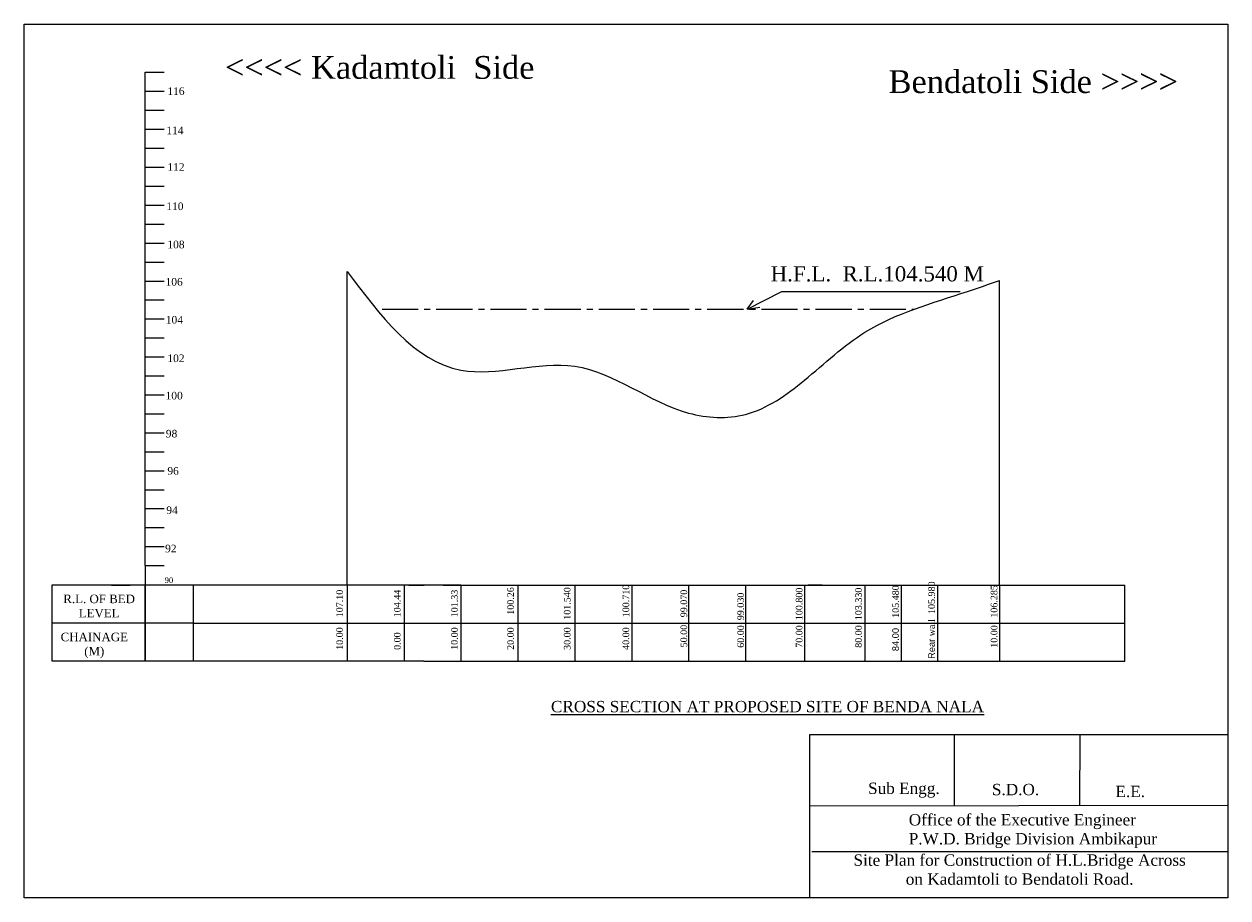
# Model space of a CAD drawing. Header units: inches. Extents: x 1698 to 2332, y -165 to 295.
import ezdxf

# ---------------------------------------------------------------- set-up
doc = ezdxf.new("R2010")
doc.units = ezdxf.units.IN
doc.header["$MEASUREMENT"] = 0
doc.linetypes.add('CENTER2', pattern=[28.575, 19.05, -3.175, 3.175, -3.175])
doc.styles.get("Standard").update_dxf_attribs({"font": 'times.ttf', "height": 2.7})

msp = doc.modelspace()

# ---------------------------------------------------------------- linework, layer by layer
at = {"color": 7}
for p, q in [((1761.53, 269.74), (1771.53, 269.74)), ((1761.53, 259.74), (1771.53, 259.74)), ((1761.53, 259.74), (1771.53, 259.74)), ((1761.53, 249.74), (1771.53, 249.74)), ((1761.53, 239.74), (1771.53, 239.74)), ((1761.53, 229.74), (1771.53, 229.74)), ((1761.53, 219.74), (1771.53, 219.74)), ((1761.53, 219.74), (1771.53, 219.74)), ((1761.53, 209.74), (1771.53, 209.74)), ((1761.53, 199.74), (1771.53, 199.74)), ((1761.53, 189.74), (1771.53, 189.74)), ((1761.53, 179.74), (1771.53, 179.74)), ((1761.53, 169.74), (1771.53, 169.74)), ((1761.53, 169.74), (1771.53, 169.74)), ((1761.53, 159.74), (1771.53, 159.74)), ((1761.53, 149.74), (1771.53, 149.74)), ((1761.53, 139.74), (1771.53, 139.74)), ((1761.53, 129.74), (1771.53, 129.74)), ((1761.53, 129.74), (1771.53, 129.74)), ((1761.53, 119.74), (1771.53, 119.74)), ((1761.53, 109.74), (1771.53, 109.74)), ((1761.53, 109.74), (1771.53, 109.74)), ((1761.53, 99.74), (1771.53, 99.74)), ((1761.53, 89.74), (1771.53, 89.74)), ((1761.53, 79.74), (1771.53, 79.74)), ((1761.53, 59.74), (1761.53, 69.74)), ((1761.53, 69.74), (1771.53, 69.74)), ((1761.53, 69.74), (1771.53, 69.74)), ((1761.53, 49.74), (1761.53, 59.74)), ((1761.53, 59.74), (1771.53, 59.74)), ((1761.53, 39.74), (1761.53, 49.74)), ((1761.53, 49.74), (1771.53, 49.74)), ((1761.53, 29.74), (1761.53, 39.74)), ((1761.53, 39.74), (1771.53, 39.74)), ((1761.53, 19.74), (1761.53, 29.74)), ((1761.53, 29.74), (1771.53, 29.74)), ((1761.53, 9.74), (1761.53, 19.74)), ((1761.53, 19.74), (1771.53, 19.74)), ((1761.53, 9.74), (1771.53, 9.74)), ((1743.67, -0.53), (1753.67, -0.53)), ((1900.61, -0.58), (1908.61, -0.58)), ((1918.61, -0.58), (1908.61, -0.58)), ((1918.61, -0.58), (1918.61, -0.58)), ((1761.53, -20.57), (1712.66, -20.57)), ((2188.06, -79.5), (2188.06, -117.01)), ((2254.26, -79.5), (2254.24, -116.87)), ((2332.42, -116.71), (2111.93, -117.16)), ((2128.89, -117.13), (2128.89, -117.13)), ((2332.1, -141.15), (2113.1, -141.09))]:
    msp.add_line(p, q, dxfattribs=at)
for p, q in [((1761.53, 219.74), (1761.53, 269.74)), ((1761.53, 179.74), (1761.53, 229.74)), ((1761.53, 129.74), (1761.53, 179.74)), ((2078.84, 144.82), (2097.17, 154.2)), ((2097.17, 154.2), (2191.32, 154.2)), ((2078.84, 144.82), (2082.31, 149.42)), ((2078.84, 144.82), (2085.58, 145.95)), ((1761.53, 119.74), (1761.53, 129.74)), ((1761.53, 109.74), (1761.53, 119.74)), ((1761.53, 69.74), (1761.53, 109.74)), ((1761.53, 9.74), (1761.53, -0.57)), ((1761.53, -0.57), (1761.53, -40.57)), ((1786.96, -0.57), (1761.53, -0.57)), ((1794.03, -0.58), (1780.27, -0.58)), ((1786.96, -0.57), (1786.88, -0.57)), ((1786.96, -40.57), (1786.92, -0.57)), ((1822.21, -0.58), (1794.03, -0.58)), ((1900.61, -0.58), (1822.21, -0.58)), ((1838.03, -0.58), (1822.21, -0.58)), ((1868.03, -0.58), (1838.03, -0.58)), ((1898.03, -0.58), (1868.03, -0.58)), ((1868.03, -0.58), (1868.03, -40.58)), ((1908.47, -0.58), (1878.47, -0.58)), ((1928.03, -0.58), (1898.03, -0.58)), ((1898.03, -0.58), (1898.03, -40.58)), ((1918.61, -0.58), (2131.89, -0.58)), ((1928.03, -0.58), (1928.03, -40.57)), ((1928.03, -0.58), (1958.03, -0.58)), ((1958.03, -0.58), (1958.03, -40.57)), ((1958.03, -0.58), (1988.03, -0.58)), ((1988.03, -0.58), (1988.03, -40.57)), ((1988.03, -0.58), (2018.03, -0.58)), ((2018.03, -0.58), (2018.03, -40.57)), ((2018.03, -0.58), (2048.03, -0.58)), ((2048.03, -0.58), (2048.03, -40.57)), ((2048.03, -0.58), (2078.03, -0.58)), ((2063.03, -0.58), (2078.03, -0.58)), ((2078.03, -0.58), (2078.03, -40.57)), ((2078.03, -0.58), (2096.03, -0.58)), ((2096.03, -0.58), (2111.03, -0.58)), ((2109.12, -0.58), (2109.12, -40.57)), ((2111.03, -0.58), (2126.03, -0.58)), ((2118.53, -0.58), (2111.03, -0.58)), ((2131.89, -0.58), (2272.67, -0.58)), ((2141.03, -0.58), (2141.03, -40.57)), ((2141.03, -0.58), (2141.03, -40.57)), ((2160.2, -0.58), (2160.2, -40.57)), ((2160.2, -0.58), (2160.2, -40.57)), ((2179.21, -0.58), (2179.21, -40.57)), ((2179.21, -0.58), (2179.21, -40.57)), ((2211.95, -0.58), (2211.95, -40.57)), ((2211.95, -0.58), (2211.95, -40.57)), ((2272.67, -0.58), (2278.14, -0.58)), ((2278.14, -40.57), (2278.14, -0.58)), ((1786.96, -20.57), (1761.53, -20.57)), ((1786.96, -20.57), (1906.56, -20.57)), ((1906.56, -20.57), (2123.57, -20.57)), ((2123.57, -20.57), (2278.14, -20.57)), ((1786.96, -40.57), (1761.53, -40.57)), ((1794.03, -40.57), (1786.96, -40.57)), ((1808.03, -40.57), (1794.03, -40.57)), ((1838.03, -40.58), (1808.03, -40.58)), ((1908.47, -40.58), (1822.21, -40.58)), ((1868.03, -40.58), (1838.03, -40.58)), ((1898.03, -40.58), (1868.03, -40.58)), ((1908.47, -40.57), (2217.19, -40.57)), ((2141.03, -40.57), (2171.03, -40.57)), ((2171.03, -40.57), (2201.03, -40.57)), ((2201.03, -40.57), (2231.03, -40.57)), ((2217.19, -40.57), (2272.67, -40.57)), ((2231.03, -40.57), (2261.03, -40.57)), ((2272.67, -40.57), (2278.14, -40.57))]:
    msp.add_line(p, q)
at = {"color": 6}
for p, q in [((1868.03, -0.58), (1868.03, 164.77)), ((2211.95, -0.58), (2211.95, 160.05))]:
    msp.add_line(p, q, dxfattribs=at)
at = {"color": 5, "linetype": 'CENTER2'}
msp.add_line((1886.42, 144.82), (2166.82, 144.82), dxfattribs=at)
for points in [[(2332.42, -165.44), (1697.65, -165.44), (1697.65, 295.16), (2332.42, 295.16)], [(2332.42, -165.44), (2111.93, -165.44), (2111.93, -79.32), (2332.42, -79.32)]]:
    msp.add_lwpolyline(points, close=True)
at = {"color": 7}
msp.add_lwpolyline([(1761.53, -0.53), (1712.22, -0.53), (1712.22, -40.53), (1761.53, -40.53)], close=True, dxfattribs=at)
at = {"color": 14}
msp.add_open_spline([(1868.03, 164.77), (1885.06, 141.94), (1917.4, 98.45), (1992.5, 126.53), (2035.02, 88.52), (2081.06, 86.38), (2111.16, 107.89), (2143.77, 139.16), (2182.35, 149.66), (2206.39, 158.04), (2211.95, 160.05)], degree=3, knots=[100.066274, 100.066274, 100.066274, 100.066274, 179.496762, 239.533501, 304.418707, 334.426188, 370.33545, 411.058575, 469.284009, 486.953223, 486.953223, 486.953223, 486.953223], dxfattribs=at)

# ---------------------------------------------------------------- texts
at = {"color": 7}
for s, insert, char_height, attachment_point in [('<<<< Kadamtoli  Side', (1803.55, 278.32), 12, 1), ('Bendatoli Side >>>>', (2153.49, 270.82), 12, 1), ('116', (1773.22, 261.83), 4, 1), ('114', (1772.64, 241.12), 4, 1), ('112', (1773.22, 221.83), 4, 1), ('110', (1772.64, 201.12), 4, 1), ('108', (1773.21, 181), 4, 1), ('H.F.L.  R.L.104.540 M', (2091.31, 167.52), 8, 1), ('106', (1772.26, 161.32), 4, 1), ('104', (1772.39, 141.29), 4, 1), ('102', (1773.21, 121), 4, 1), ('100 ', (1772.26, 101.32), 4, 1), ('98', (1772.39, 81.29), 4, 1), ('96', (1773.22, 61.63), 4, 1), ('94 ', (1772.64, 40.92), 4, 1), ('92', (1771.99, 20.72), 4, 1), ('90', (1771.76, 3.51), 3, 1), ('R.L. OF BED \\PLEVEL', (1737.23, -5.57), 4.5, 2), ('CHAINAGE \\P(M)', (1734.67, -25.64), 4.5, 2), ('Sub Engg.', (2142.68, -104.65), 6, 1), ('S.D.O.', (2207.97, -105.31), 6, 1), ('Site Plan for Construction of H.L.Bridge Across\\Pon Kadamtoli to Bendatoli Road.', (2222.6, -142.49), 6, 2)]:
    msp.add_mtext(s, dxfattribs=dict(at, insert=insert, char_height=char_height, attachment_point=attachment_point))
at = {"color": 7, "char_height": 3.5, "attachment_point": 1, "rotation": 90}
for s, insert in [('{\\fArial|b0|i0|c1|p34;Rear} wall  105.980', (2174.41, -39.46)), ('10.00    107.10', (1862.27, -34.7)), ('0.00      104.44', (1892.68, -34.7)), ('10.00    101.33', (1922.82, -34.7)), ('20.00     100.26', (1952.4, -34.7)), ('30.00   101.540', (1982.27, -34.7)), ('40.00    100.710', (2013.22, -34.7)), ('50.00   99.070', (2043.78, -33.37)), ('60.00  99.030', (2073.73, -33.6)), ('70.00  100.800', (2104.57, -33.6)), ('80.00  103.330', (2135.88, -33.6)), ('{\\fArial|b0|i0|c1|p34;   84.00 }   105.480', (2155.4, -39.46)), ('10.00   106.285', (2207.37, -33.6))]:
    msp.add_mtext(s, dxfattribs=dict(at, insert=insert))
at = {"color": 7, "linetype": 'CENTER2', "insert": (1975.47, -61.59), "char_height": 6, "attachment_point": 1}
msp.add_mtext('{\\LCROSS SECTION AT PROPOSED SITE OF BENDA NALA}', dxfattribs=at)
at = {"color": 7, "char_height": 6, "attachment_point": 1}
for s, insert, width in [('E.E.', (2273.13, -106.31), 0.9965), ('Office of the Executive Engineer\\PP.W.D. Bridge Division Ambikapur', (2164.14, -121.24), 136.85)]:
    msp.add_mtext(s, dxfattribs=dict(at, insert=insert, width=width))

doc.saveas('drawing.dxf')
